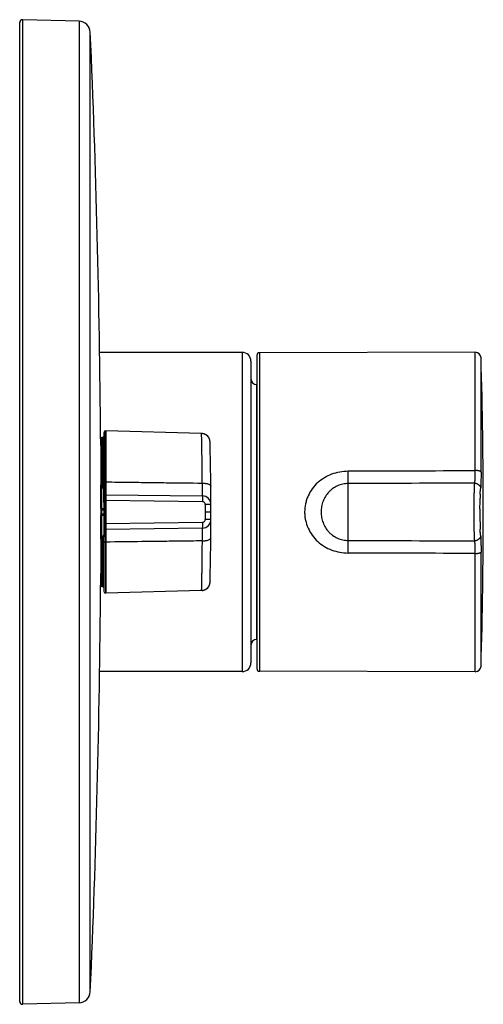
# Model space of a CAD drawing. Header units: millimetres. Extents: x -115 to 209, y -126 to 252.
# Tile 2 of 3: x 129 to 209, y -126 to 44. Entities that reach past the tile are written whole.
import ezdxf

# ---------------------------------------------------------------- set-up
doc = ezdxf.new("R2010")
doc.units = ezdxf.units.MM
doc.header["$LTSCALE"] = 23.1
doc.layers.get('0').update_dxf_attribs({"linetype": 'CONTINUOUS'})

msp = doc.modelspace()

# ---------------------------------------------------------------- linework, layer by layer
at = {"color": 7, "linetype": 'CONTINUOUS'}
for p, q in [((128.66, -125.51), (128.66, 43.49)), ((138.91, 43.73), (129.18, 43.99)), ((167.06, -13.46), (142.46, -13.46)), ((207.27, -13.44), (170.07, -13.51)), ((168.56, -14.96), (168.56, -67.06)), ((169.58, -14.01), (169.58, -68.01)), ((169.58, -19.01), (169.56, -19.01)), ((143.45, -38.02), (143.46, -27.02)), ((143.46, -27.03), (143.46, -27.02)), ((143.51, -27.02), (143.46, -27.02)), ((143.51, -27.02), (143.51, -55)), ((160.06, -27.47), (143.51, -27.02)), ((142.62, -28.36), (142.64, -30.76)), ((142.66, -28.36), (142.66, -53.66)), ((142.66, -28.75), (142.66, -28.76)), ((142.66, -28.86), (142.66, -28.75)), ((142.96, -28.16), (142.86, -28.16)), ((143.16, -27.32), (143.16, -54.7)), ((160.15, -27.47), (160.06, -27.47)), ((161.52, -28.9), (161.52, -28.88)), ((161.52, -28.91), (161.52, -28.9)), ((161.52, -28.92), (161.52, -28.91)), ((161.52, -28.93), (161.52, -28.92)), ((161.52, -28.95), (161.52, -28.93)), ((161.52, -29.01), (161.52, -28.95)), ((142.65, -33.16), (142.65, -33.53)), ((143.11, -36.95), (142.78, -36.63)), ((143.21, -37.09), (143.21, -44.93)), ((143.46, -35.82), (143.52, -35.82)), ((143.51, -38.02), (143.45, -38.02)), ((143.51, -38.02), (160.18, -38.23)), ((142.86, -40.42), (143.16, -40.41)), ((142.86, -40.55), (143.16, -40.55)), ((143.2, -39.31), (143.18, -39.31)), ((142.66, -41.35), (142.66, -41.61)), ((143.16, -41.61), (142.86, -41.6)), ((160.68, -41.01), (161.66, -41.01)), ((143.2, -42.72), (143.18, -42.72)), ((143.45, -44), (143.45, -55)), ((143.51, -44.01), (143.45, -44)), ((143.51, -43.01), (143.51, -43.16)), ((143.51, -43.77), (143.51, -43.98)), ((160.18, -43.79), (143.51, -44.01)), ((143.51, -44), (143.51, -44.01)), ((143.11, -45.07), (142.78, -45.39)), ((143.45, -46.21), (143.51, -46.21)), ((142.65, -48.49), (142.65, -48.86)), ((142.64, -51.25), (142.63, -51.97)), ((142.63, -51.97), (142.63, -53.16)), ((142.63, -53.16), (142.62, -53.66)), ((142.66, -53.26), (142.66, -53.16)), ((142.86, -53.86), (142.96, -53.86)), ((161.52, -53.08), (161.52, -53.01)), ((161.52, -53.1), (161.52, -53.08)), ((161.52, -53.11), (161.52, -53.1)), ((161.52, -53.12), (161.52, -53.11)), ((143.51, -55), (143.45, -55)), ((160.06, -54.55), (143.51, -55)), ((160.15, -54.55), (160.06, -54.55)), ((169.58, -63.01), (169.56, -63.01)), ((167.06, -68.56), (142.46, -68.56)), ((207.27, -68.58), (170.07, -68.51)), ((138.91, -125.76), (129.18, -126.01))]:
    msp.add_line(p, q, dxfattribs=at)
at = {"color": 9, "linetype": 'CONTINUOUS'}
for p, q in [((129.18, -126.01), (129.18, 43.99)), ((138.91, 43.73), (138.91, -125.76)), ((140.85, -123.84), (140.85, 41.82)), ((167.06, -13.46), (167.06, -68.56)), ((170.07, -13.51), (170.07, -68.51)), ((207.27, -33.85), (207.27, -13.44)), ((208.27, -34.11), (208.27, -14.41)), ((169.56, -63.01), (169.56, -19.01)), ((142.86, -36.27), (142.86, -28.16)), ((142.96, -28.16), (142.96, -36.46)), ((160.06, -27.48), (160.06, -27.47)), ((160.06, -27.52), (160.06, -27.47)), ((142.86, -40.42), (142.86, -36.71)), ((142.92, -36.42), (142.96, -36.46)), ((143.18, -39.31), (143.18, -36.78)), ((143.2, -39.31), (143.2, -36.77)), ((143.38, -36.94), (143.38, -45.08)), ((185.34, -45.92), (185.34, -36.1)), ((143.21, -39.02), (143.38, -39.02)), ((143.38, -39.02), (143.45, -39.02)), ((143.45, -44), (143.45, -38.02)), ((143.45, -39.02), (143.51, -39.02)), ((160.18, -39.23), (143.51, -39.02)), ((142.66, -40.67), (142.86, -40.67)), ((142.86, -41.35), (142.86, -40.67)), ((143.16, -39.71), (143.21, -39.71)), ((161.66, -39.73), (160.68, -39.73)), ((160.68, -39.74), (160.68, -42.28)), ((142.86, -41.35), (142.66, -41.35)), ((142.86, -45.32), (142.86, -41.6)), ((143.21, -42.31), (143.16, -42.31)), ((161.66, -42.29), (160.68, -42.29)), ((143.18, -42.72), (143.18, -45.24)), ((143.2, -42.71), (143.2, -42.72)), ((143.2, -42.72), (143.2, -45.25)), ((143.38, -43.01), (143.21, -43.01)), ((143.45, -43.01), (143.38, -43.01)), ((143.38, -43.99), (143.38, -43.99)), ((143.51, -43.01), (143.45, -43.01)), ((143.51, -43.01), (160.18, -42.79)), ((142.86, -53.86), (142.86, -45.75)), ((142.96, -45.56), (142.92, -45.61)), ((142.96, -45.56), (142.96, -53.86)), ((207.27, -68.58), (207.27, -48.17)), ((208.27, -67.61), (208.27, -47.92))]:
    msp.add_line(p, q, dxfattribs=at)
at = {"color": 7, "linetype": 'CONTINUOUS'}
for points in [[(161.52, -28.88), (161.52, -28.88), (161.52, -28.87), (161.52, -28.85), (161.51, -28.84), (161.51, -28.82), (161.51, -28.8), (161.51, -28.78), (161.5, -28.76), (161.5, -28.74), (161.5, -28.71), (161.49, -28.69), (161.49, -28.67), (161.48, -28.64), (161.48, -28.62), (161.47, -28.59), (161.46, -28.57), (161.46, -28.54), (161.45, -28.52), (161.44, -28.49), (161.43, -28.47), (161.42, -28.44), (161.41, -28.41), (161.4, -28.39), (161.39, -28.36), (161.38, -28.34), (161.37, -28.31), (161.36, -28.28), (161.34, -28.26), (161.33, -28.23), (161.31, -28.21), (161.3, -28.18), (161.28, -28.15), (161.26, -28.13), (161.24, -28.1), (161.22, -28.07), (161.2, -28.05), (161.18, -28.02), (161.16, -28), (161.14, -27.97), (161.12, -27.94), (161.09, -27.92), (161.07, -27.89), (161.04, -27.87), (161.02, -27.85), (160.99, -27.82), (160.96, -27.8), (160.93, -27.77), (160.9, -27.75), (160.87, -27.73), (160.84, -27.71), (160.8, -27.69), (160.77, -27.67), (160.74, -27.65), (160.7, -27.63), (160.66, -27.61), (160.63, -27.6), (160.59, -27.58), (160.55, -27.56), (160.51, -27.55), (160.47, -27.54), (160.43, -27.52), (160.39, -27.51), (160.35, -27.5), (160.3, -27.49), (160.26, -27.49), (160.22, -27.48), (160.17, -27.47), (160.15, -27.47)], [(160.15, -54.55), (160.16, -54.55), (160.2, -54.54), (160.24, -54.54), (160.28, -54.53), (160.32, -54.52), (160.36, -54.52), (160.4, -54.51), (160.44, -54.5), (160.47, -54.48), (160.51, -54.47), (160.55, -54.46), (160.58, -54.44), (160.62, -54.43), (160.65, -54.41), (160.69, -54.4), (160.72, -54.38), (160.75, -54.36), (160.78, -54.35), (160.81, -54.33), (160.84, -54.31), (160.87, -54.29), (160.9, -54.27), (160.93, -54.25), (160.96, -54.23), (160.98, -54.2), (161.01, -54.18), (161.03, -54.16), (161.06, -54.14), (161.08, -54.11), (161.11, -54.09), (161.13, -54.07), (161.15, -54.04), (161.17, -54.02), (161.19, -53.99), (161.21, -53.97), (161.23, -53.94), (161.25, -53.92), (161.26, -53.89), (161.28, -53.86), (161.3, -53.84), (161.31, -53.81), (161.33, -53.79), (161.34, -53.76), (161.36, -53.73), (161.37, -53.71), (161.38, -53.68), (161.39, -53.65), (161.41, -53.63), (161.42, -53.6), (161.43, -53.57), (161.44, -53.55), (161.44, -53.52), (161.45, -53.5), (161.46, -53.47), (161.47, -53.44), (161.47, -53.42), (161.48, -53.39), (161.49, -53.37), (161.49, -53.34), (161.5, -53.32), (161.5, -53.29), (161.5, -53.27), (161.51, -53.25), (161.51, -53.23), (161.51, -53.21), (161.51, -53.19), (161.51, -53.18), (161.52, -53.16), (161.52, -53.15), (161.52, -53.14), (161.52, -53.13), (161.52, -53.13), (161.52, -53.12)]]:
    msp.add_lwpolyline(points, dxfattribs=at)
for centre, radius, start, end in [((129.16, 43.49), 0.5, 88.5, 180), ((138.85, 41.73), 2, 2.5093, 88.5), ((-1749.34, -41.01), 1892, 0.38307, 2.50927), ((167.06, -14.96), 1.5, 0, 90), ((170.08, -14.01), 0.5, 90.2949, 180), ((207.27, -14.44), 1, 1.6936, 89.9112), ((-691.34, -41.01), 900, 358.30641, 1.69359), ((169.56, -18.01), 1, 180, 270), ((143.46, -27.32), 0.3, 91.5142, 180.0742), ((142.86, -28.36), 0.2, 90, 179.9581), ((142.96, -27.96), 0.2, 269.9993, 0.1238), ((160.02, -28.97), 1.5, 1.3898, 84.9358), ((-338.34, -41.01), 500, 358.6247, 1.3753), ((-1749.34, -41.01), 1892, 0.01828, 0.14129), ((143.06, -36.35), 0.4, 180, 225), ((142.96, -37.09), 0.2, 0, 45), ((143.44, -38.25), 0.23, 106.6016, 180), ((143.46, -38.32), 0.3, 92, 106.6016), ((160.16, -39.73), 1.5, 0.1468, 89.25), ((143.36, -39.31), 0.199, 180.0161, 186.4022), ((143.37, -39.31), 0.201, 186.3962, 205.4434), ((143.36, -39.31), 0.199, 205.4951, 221.3134), ((-1749.34, -41.01), 1892, 359.85871, 359.98172), ((144.9, 66.9), 108.4, 268.9205, 269.0825), ((160.16, -42.29), 1.5, 270.75, 359.8532), ((143.36, -42.71), 0.198, 175.7407, 179.9924), ((143.37, -42.71), 0.2, 173.6076, 175.7454), ((143.36, -42.71), 0.199, 138.6866, 154.5054), ((143.44, -43.77), 0.23, 180, 253.3984), ((143.46, -43.7), 0.3, 253.3984, 268), ((143.06, -45.68), 0.4, 135, 180), ((142.96, -44.93), 0.2, 315, 360), ((-1749.34, -41.01), 1892, 357.49073, 359.61693), ((142.86, -53.66), 0.2, 180.0419, 270), ((142.96, -54.06), 0.2, 359.878, 90), ((160.02, -53.05), 1.5, 275.064, 358.6129), ((143.46, -54.7), 0.3, 179.9419, 267.9905), ((169.56, -64.01), 1, 90, 180), ((167.06, -67.06), 1.5, 270, 360), ((207.27, -67.58), 1, 270.0888, 358.3064), ((170.08, -68.01), 0.5, 180, 269.7051), ((138.85, -123.76), 2, 271.5, 357.4907), ((129.16, -125.51), 0.5, 180, 271.5)]:
    msp.add_arc(centre, radius, start, end, dxfattribs=at)
at = {"color": 9, "linetype": 'CONTINUOUS'}
for centre, radius, start, end in [((142.86, -28.86), 0.193, 180.0043, 183.0422), ((142.86, -28.86), 0.196, 183.0393, 184.5886), ((-493.67, -41.36), 653.87, 0.46739, 1.2129), ((143.07, -36.27), 0.205, 179.9415, 224.4265), ((140.15, -37.09), 3.07, 0.0398, 4.1864), ((256.65, -39.67), 48.55, 177.9794, 178.7594), ((143.39, -39.31), 0.209, 177.6325, 180.2777), ((143.39, -39.31), 0.212, 180.2788, 183.7962), ((143.38, -39.32), 0.205, 202.3434, 208.6617), ((143.41, -39.31), 0.209, 177.6406, 180.1334), ((143.41, -39.31), 0.212, 180.1353, 183.8044), ((143.41, -39.31), 0.214, 183.8039, 189.8754), ((143.41, -39.32), 0.209, 189.8366, 202.2734), ((143.38, -39.32), 0.202, 208.6604, 214.5275), ((338.18, -41.01), 130.1, 179.7662, 179.9996), ((149.24, -41.47), 6.39, 178.9316, 180.037), ((336.21, -41.01), 128.13, 179.9986, 180.2688), ((306.1, -41.26), 98.02, 180.2082, 181.211), ((143.39, -42.71), 0.212, 176.7409, 179.7223), ((143.39, -42.71), 0.209, 179.7223, 182.3675), ((143.38, -42.71), 0.205, 151.3383, 157.6566), ((143.38, -42.7), 0.202, 145.4725, 151.3396), ((143.41, -42.71), 0.209, 157.7266, 170.1634), ((143.41, -42.71), 0.214, 170.1241, 176.8799), ((143.41, -42.71), 0.212, 176.8826, 179.8662), ((143.41, -42.71), 0.209, 179.8666, 182.3594), ((265.01, -42.12), 56.91, 181.2163, 181.893), ((143.07, -45.75), 0.205, 135.5735, 180.0585), ((140.05, -44.93), 3.17, 355.8855, 359.896), ((142.86, -53.16), 0.193, 176.9606, 180.0013), ((142.86, -53.16), 0.196, 175.4147, 176.9636)]:
    msp.add_arc(centre, radius, start, end, dxfattribs=at)
at = {"color": 7, "linetype": 'CONTINUOUS'}
for points in [[(142.64, -30.76), (142.64, -31.56), (142.65, -32.36), (142.65, -33.16)], [(142.65, -33.53), (142.65, -34.47), (142.66, -35.41), (142.66, -36.35)], [(143.18, -42.62), (143.17, -42.64), (143.17, -42.66), (143.17, -42.69)], [(142.66, -45.68), (142.66, -46.62), (142.65, -47.56), (142.65, -48.49)], [(142.65, -48.86), (142.65, -49.66), (142.64, -50.46), (142.64, -51.25)]]:
    msp.add_open_spline(points, degree=3, dxfattribs=at)
at = {"color": 9, "linetype": 'CONTINUOUS'}
for points, knots in [([(180.09, -35.92), (180.44, -35.6), (181.21, -35.03), (182.51, -34.4), (183.9, -34.02), (184.86, -33.93), (185.34, -33.93)], [0, 0, 0, 0, 0.249085, 0.498768, 0.749157, 1, 1, 1, 1]), ([(185.34, -36.1), (185.34, -36.01), (185.34, -35.76), (185.34, -35.04), (185.34, -34.4), (185.34, -33.93)], [0, 0, 0, 0, 0.123604, 0.344088, 1, 1, 1, 1]), ([(207.19, -36.03), (207.19, -35.99), (207.21, -35.9), (207.22, -35.74), (207.24, -35.53), (207.25, -35.27), (207.26, -34.96), (207.27, -34.49), (207.27, -34.11), (207.27, -33.85)], [0, 0, 0, 0, 0.049017, 0.123627, 0.222523, 0.343822, 0.485161, 0.643773, 1, 1, 1, 1]), ([(208.27, -34.11), (208.27, -34.09), (208.25, -34.06), (208.22, -34.03), (208.17, -34), (208.08, -33.96), (207.96, -33.92), (207.81, -33.89), (207.64, -33.87), (207.46, -33.86), (207.33, -33.85), (207.27, -33.85)], [0, 0, 0, 0, 0.051632, 0.084631, 0.12365, 0.220736, 0.342612, 0.486296, 0.647393, 0.820582, 1, 1, 1, 1]), ([(208.27, -34.11), (208.27, -34.45), (208.27, -34.95), (208.26, -35.58), (208.25, -35.99), (208.24, -36.34), (208.22, -36.62), (208.21, -36.84), (208.2, -36.96), (208.19, -37)], [0, 0, 0, 0, 0.355746, 0.513965, 0.655108, 0.776562, 0.875917, 0.950989, 1, 1, 1, 1]), ([(142.66, -36.35), (142.66, -36.33), (142.68, -36.32), (142.7, -36.3), (142.74, -36.29), (142.79, -36.27), (142.84, -36.27), (142.86, -36.27)], [0, 0, 0, 0, 0.142315, 0.242025, 0.36295, 0.659474, 1, 1, 1, 1]), ([(142.78, -36.63), (142.77, -36.62), (142.78, -36.6), (142.79, -36.57), (142.81, -36.54), (142.83, -36.51), (142.87, -36.47), (142.9, -36.44), (142.92, -36.42)], [0, 0, 0, 0, 0.116569, 0.217127, 0.344381, 0.493528, 0.657938, 1, 1, 1, 1]), ([(143.16, -36.39), (143.16, -36.4), (143.15, -36.41), (143.13, -36.43), (143.09, -36.44), (143.04, -36.45), (142.99, -36.46), (142.96, -36.46)], [0, 0, 0, 0, 0.13889, 0.238003, 0.358974, 0.656993, 1, 1, 1, 1]), ([(142.96, -36.46), (142.98, -36.5), (143.01, -36.6), (143.04, -36.7), (143.07, -36.77), (143.08, -36.81), (143.09, -36.84), (143.09, -36.87), (143.1, -36.89), (143.1, -36.91), (143.11, -36.92), (143.11, -36.94), (143.11, -36.94), (143.11, -36.95), (143.11, -36.95), (143.11, -36.95), (143.11, -36.95)], [0, 0, 0, 0, 0.277289, 0.563354, 0.635359, 0.706998, 0.777614, 0.845963, 0.878562, 0.909182, 0.936786, 0.960149, 0.978064, 0.989523, 0.994618, 1, 1, 1, 1]), ([(143.16, -35.93), (143.16, -35.92), (143.17, -35.9), (143.19, -35.88), (143.21, -35.87), (143.27, -35.84), (143.35, -35.82), (143.42, -35.82), (143.45, -35.82)], [0, 0, 0, 0, 0.066538, 0.146121, 0.245244, 0.3653, 0.65975, 1, 1, 1, 1]), ([(143.24, -36.7), (143.23, -36.7), (143.22, -36.7), (143.2, -36.7), (143.18, -36.72), (143.17, -36.73), (143.17, -36.77), (143.16, -36.79), (143.16, -36.81)], [0, 0, 0, 0, 0.193698, 0.289529, 0.395977, 0.520196, 0.664481, 1, 1, 1, 1]), ([(143.18, -36.78), (143.18, -36.79), (143.17, -36.79), (143.16, -36.8), (143.16, -36.81)], [0, 0, 0, 0, 0.29842, 1, 1, 1, 1]), ([(143.18, -36.78), (143.18, -36.78), (143.18, -36.77), (143.18, -36.76), (143.18, -36.75), (143.18, -36.75), (143.18, -36.74), (143.19, -36.74), (143.19, -36.74), (143.19, -36.75), (143.19, -36.76), (143.2, -36.76), (143.2, -36.77)], [0, 0, 0, 0, 0.166743, 0.337378, 0.424047, 0.509091, 0.573042, 0.603258, 0.637272, 0.68022, 0.778617, 1, 1, 1, 1]), ([(143.24, -36.7), (143.24, -36.7), (143.22, -36.73), (143.2, -36.75), (143.2, -36.77)], [0, 0, 0, 0, 0.261932, 1, 1, 1, 1]), ([(143.21, -36.87), (143.21, -36.86), (143.2, -36.83), (143.2, -36.79), (143.2, -36.77)], [0, 0, 0, 0, 0.27023, 1, 1, 1, 1]), ([(143.21, -37.09), (143.21, -37.07), (143.22, -37.04), (143.26, -36.99), (143.31, -36.96), (143.36, -36.94), (143.38, -36.94)], [0, 0, 0, 0, 0.213212, 0.446998, 0.710439, 1, 1, 1, 1]), ([(143.24, -36.7), (143.26, -36.7), (143.29, -36.72), (143.32, -36.76), (143.35, -36.8), (143.37, -36.86), (143.38, -36.91), (143.38, -36.94)], [0, 0, 0, 0, 0.22058, 0.343986, 0.471914, 0.733826, 1, 1, 1, 1]), ([(143.51, -35.82), (144.9, -35.83), (147.34, -35.86), (150.81, -35.91), (154.98, -35.96), (158.1, -36), (160.19, -36.02)], [0, 0, 0, 0, 0.25, 0.4375, 0.625, 1, 1, 1, 1]), ([(160.18, -38.23), (160.18, -38.23), (160.18, -38.23), (160.19, -38.22), (160.19, -38.21), (160.19, -38.19), (160.19, -38.17), (160.19, -38.14), (160.19, -38.11), (160.19, -38.06), (160.19, -37.99), (160.2, -37.88), (160.2, -37.76), (160.2, -37.62), (160.2, -37.47), (160.2, -37.23), (160.2, -36.91), (160.19, -36.48), (160.19, -36.18), (160.19, -36.02)], [0, 0, 0, 0, 0.001227, 0.004543, 0.010031, 0.017699, 0.027539, 0.03954, 0.053687, 0.069961, 0.108799, 0.155842, 0.21083, 0.273461, 0.343389, 0.420223, 0.592877, 0.787575, 1, 1, 1, 1]), ([(160.19, -36.02), (160.28, -36.02), (160.47, -36.03), (160.74, -36.06), (160.99, -36.11), (161.21, -36.17), (161.39, -36.25), (161.53, -36.34), (161.62, -36.45), (161.64, -36.53), (161.65, -36.56)], [0, 0, 0, 0, 0.173138, 0.340574, 0.496177, 0.635609, 0.755592, 0.854625, 0.933926, 1, 1, 1, 1]), ([(180.09, -35.92), (179.74, -36.24), (179.1, -36.96), (178.51, -38), (178.16, -38.89), (177.91, -39.81), (177.83, -40.53), (177.83, -41.01)], [0, 0, 0, 0, 0.249047, 0.498596, 0.623812, 0.749211, 1, 1, 1, 1]), ([(185.34, -36.1), (185.02, -36.1), (184.39, -36.17), (183.49, -36.46), (182.81, -36.85), (182.32, -37.24), (182.1, -37.46), (181.99, -37.58)], [0, 0, 0, 0, 0.250902, 0.501166, 0.750671, 0.875373, 1, 1, 1, 1]), ([(207.11, -37.77), (207.12, -37.56), (207.13, -37.18), (207.14, -36.68), (207.16, -36.34), (207.17, -36.14), (207.18, -36.06), (207.19, -36.03)], [0, 0, 0, 0, 0.358173, 0.649639, 0.865693, 0.943358, 1, 1, 1, 1]), ([(207.19, -36.03), (207.32, -36.03), (207.58, -36.08), (207.91, -36.29), (208.13, -36.62), (208.19, -36.88), (208.19, -37)], [0, 0, 0, 0, 0.251647, 0.502605, 0.752041, 1, 1, 1, 1]), ([(208.13, -37.95), (208.13, -37.84), (208.14, -37.64), (208.15, -37.37), (208.17, -37.16), (208.18, -37.05), (208.19, -37)], [0, 0, 0, 0, 0.35178, 0.638866, 0.856218, 1, 1, 1, 1]), ([(160.18, -38.23), (160.18, -38.23), (160.18, -38.24), (160.18, -38.24), (160.18, -38.25), (160.19, -38.25), (160.19, -38.26), (160.19, -38.28), (160.19, -38.31), (160.19, -38.35), (160.19, -38.41), (160.19, -38.46), (160.19, -38.53), (160.19, -38.6), (160.19, -38.71), (160.19, -38.86), (160.19, -39.04), (160.18, -39.17), (160.18, -39.23)], [0, 0, 0, 0, 0.001373, 0.00506, 0.011118, 0.019536, 0.030297, 0.043378, 0.076419, 0.11842, 0.168902, 0.227327, 0.293152, 0.365803, 0.444569, 0.617461, 0.805385, 1, 1, 1, 1]), ([(181.99, -37.58), (181.78, -37.8), (181.4, -38.31), (180.98, -39.15), (180.74, -40.06), (180.68, -40.69), (180.68, -41.01)], [0, 0, 0, 0, 0.24906, 0.498613, 0.748974, 1, 1, 1, 1]), ([(207.08, -41.01), (207.08, -40.44), (207.09, -39.35), (207.1, -38.27), (207.11, -37.77)], [0, 0, 0, 0, 0.531724, 1, 1, 1, 1]), ([(208.09, -40.48), (208.09, -40.32), (208.09, -39.69), (208.1, -39.07), (208.11, -38.61)], [0, 0, 0, 0, 0.266781, 1, 1, 1, 1]), ([(142.86, -40.42), (142.83, -40.42), (142.8, -40.42), (142.75, -40.42), (142.72, -40.41), (142.7, -40.41), (142.68, -40.41), (142.67, -40.41), (142.67, -40.41), (142.66, -40.41), (142.66, -40.41)], [0, 0, 0, 0, 0.382969, 0.555213, 0.705766, 0.829193, 0.921151, 0.978146, 0.993193, 1, 1, 1, 1]), ([(142.86, -40.55), (142.83, -40.55), (142.79, -40.56), (142.72, -40.58), (142.68, -40.62), (142.66, -40.66), (142.66, -40.67)], [0, 0, 0, 0, 0.301389, 0.574826, 0.805181, 1, 1, 1, 1]), ([(142.86, -40.42), (142.86, -40.43), (142.86, -40.47), (142.86, -40.52), (142.86, -40.55)], [0, 0, 0, 0, 0.267879, 1, 1, 1, 1]), ([(142.86, -40.55), (142.86, -40.56), (142.86, -40.6), (142.86, -40.64), (142.86, -40.67)], [0, 0, 0, 0, 0.224927, 1, 1, 1, 1]), ([(143.16, -40.67), (143.14, -40.67), (143.09, -40.67), (143.01, -40.67), (142.94, -40.67), (142.89, -40.67), (142.86, -40.67)], [0, 0, 0, 0, 0.249999, 0.500009, 0.75, 1, 1, 1, 1]), ([(143.16, -39.31), (143.16, -39.31), (143.17, -39.31), (143.18, -39.31), (143.18, -39.31)], [0, 0, 0, 0, 0.331269, 1, 1, 1, 1]), ([(143.2, -39.31), (143.2, -39.31), (143.21, -39.31), (143.21, -39.31), (143.21, -39.31)], [0, 0, 0, 0, 0.694255, 1, 1, 1, 1]), ([(160.68, -39.74), (160.68, -39.67), (160.65, -39.54), (160.54, -39.38), (160.38, -39.26), (160.25, -39.23), (160.18, -39.23)], [0, 0, 0, 0, 0.250092, 0.50007, 0.750041, 1, 1, 1, 1]), ([(142.86, -41.47), (142.83, -41.47), (142.79, -41.46), (142.72, -41.44), (142.68, -41.4), (142.66, -41.36), (142.66, -41.35)], [0, 0, 0, 0, 0.301394, 0.574832, 0.805185, 1, 1, 1, 1]), ([(142.86, -41.6), (142.83, -41.6), (142.8, -41.61), (142.75, -41.61), (142.72, -41.61), (142.7, -41.61), (142.68, -41.61), (142.67, -41.61), (142.67, -41.61), (142.66, -41.61), (142.66, -41.61)], [0, 0, 0, 0, 0.382912, 0.555153, 0.705718, 0.829166, 0.921144, 0.97815, 0.993197, 1, 1, 1, 1]), ([(142.86, -41.35), (142.89, -41.35), (142.94, -41.35), (143.01, -41.35), (143.09, -41.35), (143.14, -41.35), (143.16, -41.36)], [0, 0, 0, 0, 0.25, 0.499991, 0.750001, 1, 1, 1, 1]), ([(142.86, -41.47), (142.86, -41.48), (142.86, -41.53), (142.86, -41.57), (142.86, -41.6)], [0, 0, 0, 0, 0.224519, 1, 1, 1, 1]), ([(160.18, -42.79), (160.25, -42.79), (160.38, -42.76), (160.54, -42.65), (160.65, -42.48), (160.68, -42.35), (160.68, -42.28)], [0, 0, 0, 0, 0.249959, 0.49993, 0.749908, 1, 1, 1, 1]), ([(177.83, -41.01), (177.83, -41.25), (177.86, -41.73), (178.01, -42.67), (178.39, -43.81), (179.1, -45.06), (179.74, -45.78), (180.09, -46.1)], [0, 0, 0, 0, 0.125612, 0.251145, 0.501421, 0.75096, 1, 1, 1, 1]), ([(180.68, -41.01), (180.68, -41.32), (180.74, -41.95), (180.98, -42.86), (181.39, -43.71), (181.77, -44.22), (181.99, -44.44)], [0, 0, 0, 0, 0.251022, 0.501388, 0.750939, 1, 1, 1, 1]), ([(207.11, -44.26), (207.1, -43.75), (207.09, -42.67), (207.08, -41.59), (207.08, -41.01)], [0, 0, 0, 0, 0.46825, 1, 1, 1, 1]), ([(143.18, -42.72), (143.18, -42.72), (143.17, -42.71), (143.17, -42.71), (143.17, -42.71)], [0, 0, 0, 0, 0.633587, 1, 1, 1, 1]), ([(160.18, -42.79), (160.18, -42.85), (160.19, -42.98), (160.19, -43.17), (160.19, -43.31), (160.19, -43.42), (160.19, -43.49), (160.19, -43.56), (160.19, -43.62), (160.19, -43.67), (160.19, -43.71), (160.19, -43.74), (160.19, -43.76), (160.19, -43.77), (160.18, -43.78), (160.18, -43.78), (160.18, -43.79), (160.18, -43.79), (160.18, -43.79)], [0, 0, 0, 0, 0.194615, 0.382539, 0.555431, 0.634197, 0.706848, 0.772673, 0.831098, 0.88158, 0.923581, 0.956622, 0.969703, 0.980464, 0.988882, 0.99494, 0.998627, 1, 1, 1, 1]), ([(160.19, -46), (160.19, -45.84), (160.19, -45.54), (160.2, -45.12), (160.2, -44.79), (160.2, -44.55), (160.2, -44.4), (160.2, -44.26), (160.2, -44.14), (160.19, -44.04), (160.19, -43.96), (160.19, -43.91), (160.19, -43.88), (160.19, -43.85), (160.19, -43.83), (160.19, -43.81), (160.19, -43.8), (160.18, -43.8), (160.18, -43.79), (160.18, -43.79)], [0, 0, 0, 0, 0.212425, 0.407123, 0.579777, 0.656611, 0.726539, 0.78917, 0.844158, 0.891201, 0.930039, 0.946313, 0.96046, 0.972461, 0.982301, 0.989969, 0.995457, 0.998773, 1, 1, 1, 1]), ([(208.17, -44.82), (208.16, -44.7), (208.14, -44.43), (208.13, -44.16), (208.13, -44)], [0, 0, 0, 0, 0.423153, 1, 1, 1, 1]), ([(142.66, -45.68), (142.66, -45.69), (142.68, -45.7), (142.7, -45.72), (142.74, -45.73), (142.79, -45.75), (142.84, -45.75), (142.86, -45.75)], [0, 0, 0, 0, 0.14244, 0.242217, 0.363173, 0.65964, 1, 1, 1, 1]), ([(142.78, -45.39), (142.77, -45.4), (142.78, -45.43), (142.79, -45.45), (142.81, -45.48), (142.83, -45.51), (142.87, -45.56), (142.9, -45.59), (142.92, -45.61)], [0, 0, 0, 0, 0.116572, 0.217131, 0.344385, 0.493531, 0.657939, 1, 1, 1, 1]), ([(142.96, -45.56), (142.98, -45.52), (143.01, -45.43), (143.04, -45.32), (143.07, -45.25), (143.08, -45.21), (143.09, -45.18), (143.09, -45.15), (143.1, -45.13), (143.1, -45.11), (143.11, -45.1), (143.11, -45.09), (143.11, -45.08), (143.11, -45.07), (143.11, -45.07), (143.11, -45.07), (143.11, -45.07)], [0, 0, 0, 0, 0.277317, 0.563388, 0.635395, 0.70704, 0.777655, 0.845969, 0.878567, 0.909218, 0.936881, 0.960294, 0.978202, 0.989597, 0.994579, 1, 1, 1, 1]), ([(143.16, -45.64), (143.16, -45.63), (143.15, -45.61), (143.13, -45.6), (143.09, -45.58), (143.04, -45.57), (142.99, -45.56), (142.96, -45.56)], [0, 0, 0, 0, 0.138996, 0.238165, 0.35916, 0.657132, 1, 1, 1, 1]), ([(143.18, -45.24), (143.18, -45.24), (143.17, -45.23), (143.16, -45.22), (143.16, -45.21)], [0, 0, 0, 0, 0.29842, 1, 1, 1, 1]), ([(143.16, -45.21), (143.16, -45.23), (143.17, -45.26), (143.17, -45.29), (143.18, -45.31), (143.2, -45.32), (143.22, -45.33), (143.23, -45.33), (143.24, -45.32)], [0, 0, 0, 0, 0.335872, 0.480948, 0.604957, 0.711255, 0.806431, 1, 1, 1, 1]), ([(143.18, -45.24), (143.18, -45.24), (143.18, -45.25), (143.18, -45.26), (143.18, -45.27), (143.18, -45.27), (143.18, -45.28), (143.19, -45.28), (143.19, -45.28), (143.19, -45.27), (143.19, -45.27), (143.2, -45.26), (143.2, -45.25)], [0, 0, 0, 0, 0.166763, 0.337425, 0.424092, 0.509152, 0.572802, 0.603028, 0.63703, 0.680105, 0.778555, 1, 1, 1, 1]), ([(143.2, -45.25), (143.2, -45.25), (143.2, -45.21), (143.2, -45.18), (143.21, -45.15)], [0, 0, 0, 0, 0.221509, 1, 1, 1, 1]), ([(143.24, -45.32), (143.24, -45.32), (143.22, -45.3), (143.2, -45.27), (143.2, -45.25)], [0, 0, 0, 0, 0.261934, 1, 1, 1, 1]), ([(143.21, -44.93), (143.21, -44.95), (143.22, -44.99), (143.26, -45.03), (143.31, -45.07), (143.36, -45.08), (143.38, -45.08)], [0, 0, 0, 0, 0.213238, 0.447032, 0.710467, 1, 1, 1, 1]), ([(143.38, -45.08), (143.38, -45.11), (143.37, -45.16), (143.35, -45.22), (143.32, -45.26), (143.29, -45.3), (143.26, -45.32), (143.24, -45.32)], [0, 0, 0, 0, 0.266176, 0.528087, 0.656014, 0.779421, 1, 1, 1, 1]), ([(160.19, -46), (160.28, -46), (160.47, -45.99), (160.74, -45.96), (160.99, -45.91), (161.21, -45.85), (161.39, -45.77), (161.53, -45.68), (161.62, -45.58), (161.64, -45.5), (161.65, -45.46)], [0, 0, 0, 0, 0.173149, 0.340594, 0.496202, 0.635634, 0.755612, 0.854638, 0.933931, 1, 1, 1, 1]), ([(181.99, -44.44), (182.09, -44.56), (182.32, -44.78), (182.81, -45.17), (183.49, -45.56), (184.39, -45.85), (185.02, -45.92), (185.34, -45.92)], [0, 0, 0, 0, 0.124626, 0.249329, 0.498832, 0.749094, 1, 1, 1, 1]), ([(207.19, -46), (207.18, -45.96), (207.17, -45.89), (207.16, -45.68), (207.14, -45.34), (207.13, -44.84), (207.12, -44.46), (207.11, -44.26)], [0, 0, 0, 0, 0.05665, 0.134319, 0.350373, 0.641832, 1, 1, 1, 1]), ([(208.19, -45.02), (208.19, -45.14), (208.13, -45.4), (207.91, -45.73), (207.58, -45.94), (207.32, -46), (207.19, -46)], [0, 0, 0, 0, 0.247959, 0.497395, 0.748353, 1, 1, 1, 1]), ([(208.19, -45.02), (208.18, -44.99), (208.18, -44.92), (208.17, -44.85), (208.17, -44.82)], [0, 0, 0, 0, 0.419949, 1, 1, 1, 1]), ([(208.19, -45.02), (208.2, -45.06), (208.21, -45.18), (208.22, -45.4), (208.24, -45.68), (208.25, -46.03), (208.26, -46.44), (208.27, -47.07), (208.27, -47.57), (208.27, -47.92)], [0, 0, 0, 0, 0.048751, 0.123288, 0.222182, 0.34353, 0.48494, 0.643626, 1, 1, 1, 1]), ([(143.16, -46.09), (143.16, -46.1), (143.17, -46.12), (143.19, -46.14), (143.21, -46.16), (143.27, -46.18), (143.35, -46.2), (143.42, -46.21), (143.45, -46.21)], [0, 0, 0, 0, 0.066707, 0.146292, 0.245396, 0.365439, 0.659845, 1, 1, 1, 1]), ([(160.19, -46), (158.8, -46.02), (156.37, -46.05), (152.89, -46.09), (148.72, -46.14), (145.6, -46.18), (143.51, -46.21)], [0, 0, 0, 0, 0.25, 0.4375, 0.625, 1, 1, 1, 1]), ([(160.06, -54.55), (160.06, -54.55), (160.06, -54.55), (160.06, -54.55), (160.06, -54.55), (160.06, -54.54), (160.06, -54.54), (160.06, -54.53), (160.06, -54.52), (160.06, -54.49), (160.06, -54.47), (160.06, -54.44), (160.06, -54.39), (160.07, -54.31), (160.07, -54.21), (160.07, -54.09), (160.07, -53.95), (160.08, -53.79), (160.08, -53.62), (160.08, -53.42), (160.09, -53.13), (160.1, -52.73), (160.11, -52.19), (160.12, -51.59), (160.13, -50.94), (160.14, -50.23), (160.15, -49.46), (160.16, -48.65), (160.17, -47.49), (160.18, -46.6), (160.19, -46)], [0, 0, 0, 0, 0.000069, 0.000276, 0.000621, 0.001103, 0.001723, 0.00248, 0.004406, 0.006882, 0.009906, 0.013478, 0.017596, 0.027463, 0.039495, 0.053675, 0.069984, 0.088397, 0.10889, 0.131435, 0.155999, 0.211045, 0.273722, 0.343679, 0.420528, 0.503839, 0.593148, 0.68796, 0.787745, 1, 1, 1, 1]), ([(180.09, -46.1), (180.44, -46.42), (181.21, -46.99), (182.5, -47.62), (183.9, -48), (184.86, -48.09), (185.34, -48.1)], [0, 0, 0, 0, 0.249092, 0.49876, 0.749147, 1, 1, 1, 1]), ([(185.34, -48.1), (185.34, -47.62), (185.34, -46.98), (185.34, -46.26), (185.34, -46.01), (185.34, -45.92)], [0, 0, 0, 0, 0.655912, 0.876396, 1, 1, 1, 1]), ([(207.27, -48.17), (207.27, -47.91), (207.27, -47.54), (207.26, -47.06), (207.25, -46.76), (207.24, -46.49), (207.22, -46.28), (207.21, -46.12), (207.19, -46.03), (207.19, -46)], [0, 0, 0, 0, 0.356226, 0.514837, 0.656177, 0.777475, 0.876371, 0.950981, 1, 1, 1, 1]), ([(207.27, -48.17), (207.33, -48.17), (207.46, -48.17), (207.64, -48.15), (207.81, -48.13), (207.96, -48.1), (208.08, -48.06), (208.17, -48.03), (208.22, -47.99), (208.25, -47.96), (208.27, -47.93), (208.27, -47.92)], [0, 0, 0, 0, 0.179418, 0.352607, 0.513704, 0.657388, 0.779264, 0.87635, 0.915369, 0.948368, 1, 1, 1, 1])]:
    msp.add_open_spline(points, degree=3, knots=knots, dxfattribs=at)
for points in [[(185.34, -33.93), (192.65, -33.9), (199.96, -33.88), (207.27, -33.85)], [(207.19, -36.03), (199.9, -36.05), (192.62, -36.08), (185.34, -36.1)], [(143.19, -39.39), (143.19, -39.37), (143.18, -39.35), (143.18, -39.33)], [(143.19, -42.63), (143.19, -42.65), (143.18, -42.67), (143.18, -42.7)], [(185.34, -45.92), (192.62, -45.94), (199.9, -45.97), (207.19, -46)], [(207.27, -48.17), (199.96, -48.14), (192.65, -48.12), (185.34, -48.1)]]:
    msp.add_open_spline(points, degree=3, dxfattribs=at)

doc.saveas('drawing.dxf')
